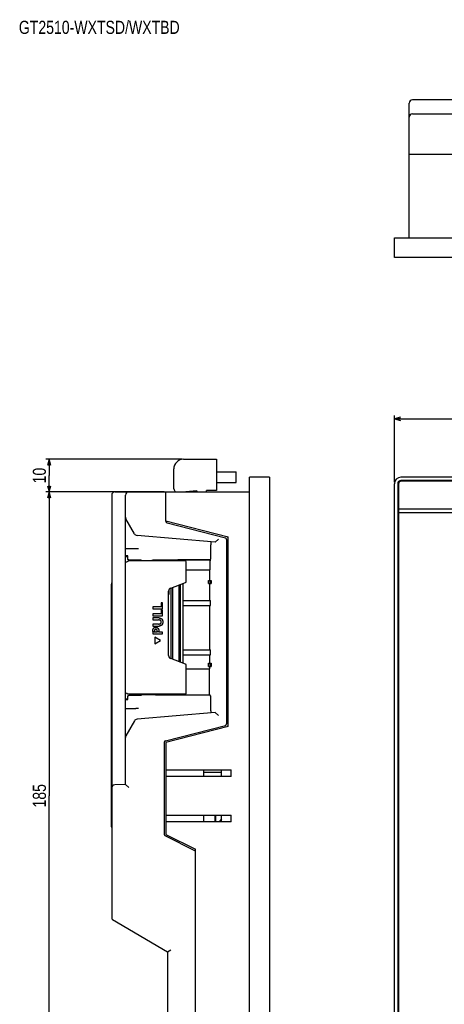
# Model space of a CAD drawing. Extents: x 27 to 793, y 51 to 503.
# Tile 7 of 30: x 27 to 156, y 203 to 503. Entities that reach past the tile are written whole.
import ezdxf
from ezdxf.enums import TextEntityAlignment as Align

# ---------------------------------------------------------------- set-up
doc = ezdxf.new("R2010")
doc.units = 0
doc.header["$LTSCALE"] = 46.255
doc.layers.get('0').update_dxf_attribs({"linetype": 'CONTINUOUS'})
for name, color, linetype in [('AXIS', 7, 'CONTINUOUS'), ('DIM', 7, 'CONTINUOUS'), ('NOTES', 7, 'CONTINUOUS')]:
    doc.layers.add(name, color=color, linetype=linetype)
doc.styles.get("Standard").update_dxf_attribs({"font": 'txt', "width": 0.8})
doc.dimstyles.get("Standard").update_dxf_attribs({"dimtxt": 2.5, "dimasz": 2.5, "dimexe": 1.25, "dimexo": 0.625, "dimtad": 1, "dimcen": 2.5, "dimazin": 3, "dimtfac": 1, "dimtmove": 0, "dimatfit": 3})

# ---------------------------------------------------------------- blocks, each defined once
blk = doc.blocks.new('_OPEN')
at = {"color": 0, "linetype": 'BYBLOCK'}
for p, q in [((0, 0), (-1, 0.26)), ((-1, -0.26), (0, 0)), ((-1, 0), (0, 0))]:
    blk.add_line(p, q, dxfattribs=at)
blk = doc.blocks.new('*D0')
at = {"layer": 'DIM', "color": 2, "linetype": 'CONTINUOUS'}
for p, q in [((71.03, 358.92), (34.99, 358.92)), ((35.99, 358.92), (35.99, 266.42)), ((35.99, 173.92), (35.99, 266.42)), ((80.03, 173.92), (34.99, 173.92))]:
    blk.add_line(p, q, dxfattribs=at)
at = {"layer": 'DIM', "color": 2, "linetype": 'CONTINUOUS', "xscale": 1.9, "yscale": 1.9, "zscale": 1.9}
for p, rotation in [((35.99, 358.92), 90), ((35.99, 173.92), 270)]:
    blk.add_blockref('_OPEN', p, dxfattribs=dict(at, rotation=rotation))
at = {"layer": 'DIM', "color": 2, "linetype": 'CONTINUOUS', "width": 0.8}
blk.add_text('185', height=4, rotation=90, dxfattribs=at).set_placement((34.99, 266.42), align=Align.CENTER)
blk = doc.blocks.new('*D3')
at = {"layer": 'DIM', "color": 2, "linetype": 'CONTINUOUS'}
for p, q in [((76.43, 368.92), (34.99, 368.92)), ((35.99, 368.92), (35.99, 363.92)), ((35.99, 358.92), (35.99, 363.92)), ((71.03, 358.92), (34.99, 358.92))]:
    blk.add_line(p, q, dxfattribs=at)
at = {"layer": 'DIM', "color": 2, "linetype": 'CONTINUOUS', "xscale": 1.9, "yscale": 1.9, "zscale": 1.9}
for p, rotation in [((35.99, 368.92), 90), ((35.99, 358.92), 270)]:
    blk.add_blockref('_OPEN', p, dxfattribs=dict(at, rotation=rotation))
at = {"layer": 'DIM', "color": 2, "linetype": 'CONTINUOUS', "width": 0.8}
blk.add_text('10', height=4, rotation=90, dxfattribs=at).set_placement((34.99, 363.92), align=Align.CENTER)
blk = doc.blocks.new('*D4')
at = {"layer": 'DIM', "color": 2, "linetype": 'CONTINUOUS'}
for p, q in [((141.11, 361.92), (141.11, 382.16)), ((141.11, 381.16), (267.11, 381.16)), ((393.11, 381.16), (267.11, 381.16)), ((393.11, 361.92), (393.11, 382.16))]:
    blk.add_line(p, q, dxfattribs=at)
at = {"layer": 'DIM', "color": 2, "linetype": 'CONTINUOUS', "xscale": 1.9, "yscale": 1.9, "zscale": 1.9, "rotation": 180}
blk.add_blockref('_OPEN', (141.11, 381.16), dxfattribs=at)
at = {"layer": 'DIM', "color": 2, "linetype": 'CONTINUOUS', "xscale": 1.9, "yscale": 1.9, "zscale": 1.9}
blk.add_blockref('_OPEN', (393.11, 381.16), dxfattribs=at)
at = {"layer": 'DIM', "color": 2, "linetype": 'CONTINUOUS', "width": 0.8}
blk.add_text('252', height=4, dxfattribs=at).set_placement((267.11, 382.16), align=Align.CENTER)

msp = doc.modelspace()

# ---------------------------------------------------------------- linework, layer by layer
at = {"color": 7, "linetype": 'CONTINUOUS'}
for p, q in [((145.61, 436.267), (145.61, 477.267)), ((387.61, 478.267), (146.61, 478.267)), ((146.61, 474.067), (252.11, 474.067)), ((145.61, 461.767), (176.11, 461.767)), ((141.11, 430.267), (141.11, 436.267)), ((141.11, 436.267), (393.11, 436.267)), ((393.11, 430.267), (141.11, 430.267)), ((76.928, 368.917), (86.928, 368.917)), ((86.928, 368.917), (86.928, 359.417)), ((73.928, 359.917), (73.928, 365.917)), ((86.928, 365.038), (92.928, 365.038)), ((92.928, 361.796), (92.928, 365.038)), ((97.028, 169.417), (97.028, 363.417)), ((103.028, 363.417), (97.028, 363.417)), ((103.028, 363.417), (103.028, 187.917)), ((391.11, 363.417), (143.11, 363.417)), ((86.928, 361.796), (92.928, 361.796)), ((141.11, 171.417), (141.11, 361.417)), ((142.11, 361.417), (142.11, 189.917)), ((142.36, 361.367), (142.36, 189.967)), ((391.11, 362.417), (143.11, 362.417)), ((391.06, 362.167), (143.16, 362.167)), ((55.028, 357.917), (55.028, 229.203)), ((56.028, 358.917), (97.028, 358.917)), ((59.228, 269.898), (59.228, 357.917)), ((71.528, 349.988), (71.528, 358.917)), ((80.928, 359.217), (77.55, 358.919)), ((80.928, 359.217), (80.928, 358.917)), ((83.928, 358.917), (83.928, 359.417)), ((86.928, 359.417), (83.928, 359.417)), ((61.957, 346.2), (59.359, 350.775)), ((391.86, 353.667), (142.36, 353.667)), ((142.36, 352.667), (391.86, 352.667)), ((71.528, 350.117), (90.528, 345.231)), ((71.904, 349.504), (89.653, 344.94)), ((86.493, 343.62), (62.74, 345.698)), ((90.528, 287.552), (90.528, 345.231)), ((86.494, 343.62), (87.494, 344.536)), ((90.028, 344.455), (90.028, 288.328)), ((59.268, 340.617), (59.228, 340.617)), ((59.228, 340.417), (59.268, 340.417)), ((59.228, 339.317), (59.934, 339.317)), ((59.268, 339.517), (59.268, 340.617)), ((59.934, 339.517), (59.268, 339.517)), ((59.391, 341.688), (62.381, 341.688)), ((59.934, 338.524), (59.934, 339.517)), ((62.505, 341.69), (62.657, 341.693)), ((62.657, 341.693), (62.893, 341.699)), ((62.893, 341.699), (63.217, 341.709)), ((85.107, 339.952), (85.107, 338.704)), ((77.428, 337.917), (60.171, 337.917)), ((60.283, 338.232), (64.028, 338.232)), ((61.228, 337.917), (61.228, 338.232)), ((61.228, 338.117), (63.936, 338.117)), ((63.936, 338.117), (63.936, 337.96)), ((67.128, 337.96), (63.936, 337.96)), ((64.028, 337.991), (64.028, 338.232)), ((67.128, 337.917), (67.128, 338.091)), ((75.385, 338.117), (67.582, 338.117)), ((75.038, 338.266), (75.178, 338.266)), ((84.983, 338.266), (75.178, 338.266)), ((84.924, 338.177), (77.06, 338.177)), ((84.883, 338.117), (77.072, 338.117)), ((77.728, 331.626), (77.728, 337.617)), ((84.924, 338.177), (84.883, 338.117)), ((84.883, 338.117), (84.883, 335.671)), ((84.924, 338.177), (84.924, 337.917)), ((84.924, 337.917), (84.983, 337.917)), ((85.097, 338.437), (84.983, 338.266)), ((84.983, 338.266), (84.983, 337.917)), ((77.728, 335.217), (84.866, 335.217)), ((84.814, 335.217), (84.814, 332.017)), ((84.883, 335.671), (84.883, 335.58)), ((54.978, 257.017), (54.978, 330.817)), ((72.981, 329.658), (77.532, 331.344)), ((73.528, 329.861), (73.528, 307.972)), ((75.528, 307.232), (75.528, 330.602)), ((75.828, 330.713), (75.828, 307.12)), ((76.828, 306.75), (76.828, 331.083)), ((84.513, 331.017), (84.513, 332.017)), ((84.513, 332.017), (85.32, 332.017)), ((84.513, 331.017), (85.32, 331.017)), ((84.814, 331.017), (84.814, 325.867)), ((85.036, 331.68), (85.035, 331.767)), ((85.037, 331.588), (85.036, 331.68)), ((85.037, 331.493), (85.037, 331.588)), ((85.037, 331.399), (85.037, 331.493)), ((85.335, 331.767), (85.336, 331.68)), ((85.336, 331.68), (85.337, 331.588)), ((85.337, 331.588), (85.337, 331.493)), ((85.337, 331.493), (85.337, 331.399)), ((72.328, 309.113), (72.328, 328.721)), ((72.328, 327.687), (72.428, 327.687)), ((72.428, 329.153), (72.428, 327.687)), ((73.128, 308.12), (73.128, 329.713)), ((67.526, 323.987), (67.526, 323.384)), ((70.056, 323.987), (67.526, 323.987)), ((70.056, 325.152), (70.056, 323.987)), ((70.528, 325.152), (70.056, 325.152)), ((70.528, 323.384), (70.528, 325.152)), ((76.828, 325.867), (85.103, 325.867)), ((76.828, 324.367), (85.103, 324.367)), ((84.814, 324.367), (84.814, 310.867)), ((85.103, 324.367), (85.103, 325.867)), ((67.526, 323.384), (70.528, 323.384)), ((67.526, 321.837), (67.526, 321.235)), ((70.056, 321.837), (67.526, 321.837)), ((67.526, 321.235), (70.528, 321.235)), ((70.056, 323.003), (70.056, 321.837)), ((70.528, 323.003), (70.056, 323.003)), ((70.528, 321.235), (70.528, 323.003)), ((67.526, 320.559), (67.526, 319.957)), ((69.444, 320.559), (67.526, 320.559)), ((67.526, 319.957), (69.26, 319.957)), ((67.526, 318.71), (67.526, 318.108)), ((69.26, 318.71), (67.526, 318.71)), ((67.526, 318.108), (69.444, 318.108)), ((69.26, 318.71), (69.273, 318.71)), ((67.526, 316.448), (67.526, 315.687)), ((67.526, 315.687), (70.528, 315.687)), ((67.999, 316.289), (67.999, 316.5)), ((68.915, 316.289), (67.999, 316.289)), ((68.915, 316.5), (68.915, 316.508)), ((68.915, 316.5), (68.915, 316.289)), ((69.389, 316.289), (69.389, 316.543)), ((70.528, 316.289), (69.389, 316.289)), ((70.528, 315.687), (70.528, 316.289)), ((68.161, 314.687), (68.161, 312.687)), ((69.893, 313.687), (68.161, 314.687)), ((68.161, 312.687), (69.893, 313.687)), ((76.828, 310.867), (85.103, 310.867)), ((76.828, 309.367), (85.103, 309.367)), ((84.814, 309.367), (84.814, 306.817)), ((85.103, 309.367), (85.103, 310.867)), ((77.532, 306.489), (72.981, 308.175)), ((77.728, 297.617), (77.728, 306.208)), ((84.513, 305.817), (84.513, 306.817)), ((84.513, 306.817), (85.32, 306.817)), ((84.513, 305.817), (85.32, 305.817)), ((84.814, 305.817), (84.814, 305.117)), ((85.036, 306.48), (85.035, 306.567)), ((85.037, 306.388), (85.036, 306.48)), ((85.037, 306.293), (85.037, 306.388)), ((85.037, 306.199), (85.037, 306.293)), ((85.335, 306.567), (85.336, 306.48)), ((85.336, 306.48), (85.337, 306.388)), ((85.337, 306.388), (85.337, 306.293)), ((85.337, 306.293), (85.337, 306.199)), ((77.728, 305.117), (84.821, 305.117)), ((84.821, 297.211), (84.821, 305.117)), ((77.428, 297.317), (60.171, 297.317)), ((64.028, 297.001), (60.283, 297.001)), ((61.228, 297.001), (61.228, 297.317)), ((61.228, 297.117), (63.936, 297.117)), ((63.936, 297.117), (63.936, 297.274)), ((63.936, 297.274), (67.128, 297.274)), ((64.028, 297.243), (64.028, 297.001)), ((67.128, 297.143), (67.128, 297.317)), ((68.328, 297.117), (68.328, 297.317)), ((68.328, 297.211), (84.821, 297.211)), ((84.821, 297.211), (85.097, 296.796)), ((59.228, 295.917), (59.934, 295.917)), ((59.268, 294.817), (59.228, 294.817)), ((59.228, 294.617), (59.268, 294.617)), ((59.268, 294.617), (59.268, 295.717)), ((59.268, 295.717), (59.934, 295.717)), ((59.934, 295.717), (59.934, 296.71)), ((85.106, 296.623), (85.107, 296.561)), ((85.107, 296.561), (85.107, 296.497)), ((85.107, 296.497), (85.107, 294.812)), ((59.391, 293.043), (62.381, 293.043)), ((62.461, 293.042), (62.381, 293.043)), ((62.553, 293.04), (62.461, 293.042)), ((62.713, 293.036), (62.553, 293.04)), ((62.956, 293.029), (62.713, 293.036)), ((86.493, 291.814), (62.74, 289.736)), ((63.217, 293.019), (62.956, 293.029)), ((87.494, 290.897), (86.494, 291.813)), ((61.957, 289.233), (59.359, 284.658)), ((71.404, 283.151), (89.653, 287.844)), ((90.528, 287.552), (71.528, 282.667)), ((71.028, 282.667), (71.028, 254.667)), ((71.528, 282.667), (71.528, 254.667)), ((71.528, 274.317), (91.428, 274.317)), ((82.928, 274.317), (82.928, 272.296)), ((82.928, 273.667), (88.428, 273.667)), ((88.428, 272.296), (88.428, 274.317)), ((91.428, 272.296), (91.428, 274.317)), ((59.228, 269.898), (55.976, 269.727)), ((60.228, 268.949), (59.228, 269.898)), ((91.428, 272.296), (71.528, 272.296)), ((71.528, 260.537), (91.428, 260.537)), ((91.428, 258.517), (71.528, 258.517)), ((82.928, 260.537), (82.928, 258.517)), ((86.428, 260.537), (86.428, 258.517)), ((86.678, 260.537), (86.678, 258.517)), ((88.428, 259.378), (87.701, 258.517)), ((88.029, 258.517), (88.428, 258.99)), ((88.428, 258.517), (88.428, 260.537)), ((91.428, 258.517), (91.428, 260.537)), ((80.528, 249.608), (71.305, 254.22)), ((71.528, 254.667), (80.528, 250.167)), ((80.528, 173.917), (80.528, 250.167)), ((55.275, 228.772), (72.028, 218.917)), ((72.028, 218.917), (73.028, 219.489)), ((72.028, 218.917), (72.028, 175.678))]:
    msp.add_line(p, q, dxfattribs=at)
for points in [[(85.247, 343.729), (85.239, 343.723), (85.231, 343.705), (85.223, 343.674), (85.216, 343.631), (85.208, 343.576), (85.201, 343.508), (85.193, 343.429), (85.186, 343.338), (85.179, 343.235), (85.172, 343.122), (85.166, 342.997), (85.16, 342.863), (85.154, 342.718), (85.148, 342.564), (85.143, 342.401), (85.137, 342.23), (85.133, 342.051), (85.128, 341.864), (85.124, 341.67), (85.121, 341.47), (85.118, 341.265), (85.115, 341.054), (85.112, 340.84), (85.11, 340.621), (85.109, 340.4), (85.108, 340.177), (85.107, 339.952)], [(86.494, 343.62), (86.494, 343.62), (86.493, 343.62)], [(62.381, 341.688), (62.419, 341.689), (62.505, 341.69)], [(59.758, 337.77), (59.712, 337.727), (59.665, 337.678), (59.618, 337.621), (59.574, 337.558), (59.534, 337.489), (59.501, 337.417)], [(59.758, 337.77), (59.813, 337.811), (59.875, 337.847), (59.943, 337.877), (60.016, 337.899), (60.093, 337.912), (60.171, 337.917)], [(60.283, 338.232), (60.241, 338.234), (60.201, 338.24), (60.163, 338.25), (60.127, 338.262), (60.093, 338.278), (60.063, 338.297), (60.035, 338.317), (60.011, 338.34), (59.991, 338.364), (59.973, 338.389), (59.959, 338.415), (59.948, 338.441), (59.941, 338.468), (59.936, 338.496), (59.934, 338.524)], [(64.028, 337.991), (64.024, 337.985), (64.013, 337.978), (63.995, 337.972), (63.969, 337.966), (63.936, 337.96)], [(67.128, 338.091), (67.13, 338.093), (67.137, 338.095), (67.147, 338.098), (67.162, 338.1), (67.181, 338.102), (67.203, 338.104), (67.229, 338.106), (67.259, 338.108), (67.291, 338.11), (67.327, 338.111), (67.365, 338.113), (67.405, 338.114), (67.448, 338.115), (67.491, 338.116), (67.536, 338.116), (67.582, 338.117)], [(74.328, 338.222), (74.331, 338.225), (74.34, 338.229), (74.354, 338.233), (74.374, 338.236), (74.4, 338.239), (74.431, 338.243), (74.467, 338.246), (74.508, 338.249), (74.553, 338.252), (74.603, 338.254), (74.656, 338.257), (74.714, 338.259), (74.774, 338.261), (74.837, 338.262), (74.902, 338.264), (74.97, 338.265), (75.038, 338.266)], [(75.396, 338.177), (75.108, 338.177), (75.038, 338.178), (74.97, 338.178), (74.902, 338.179), (74.837, 338.181), (74.774, 338.182), (74.714, 338.184), (74.656, 338.186), (74.603, 338.189), (74.553, 338.191), (74.508, 338.194), (74.467, 338.197), (74.431, 338.2), (74.4, 338.204), (74.374, 338.207), (74.354, 338.211), (74.34, 338.214), (74.331, 338.218), (74.328, 338.222)], [(85.107, 338.704), (85.106, 338.641), (85.106, 338.611), (85.105, 338.582), (85.105, 338.555), (85.104, 338.53), (85.103, 338.508), (85.102, 338.488), (85.101, 338.472), (85.1, 338.458), (85.099, 338.448), (85.098, 338.441), (85.097, 338.437)], [(84.883, 335.58), (84.882, 335.494), (84.881, 335.454), (84.88, 335.416), (84.879, 335.38), (84.878, 335.347), (84.876, 335.318), (84.875, 335.292), (84.874, 335.269), (84.872, 335.251), (84.871, 335.236), (84.869, 335.225), (84.868, 335.219), (84.866, 335.217)], [(85.035, 331.767), (85.034, 331.807), (85.033, 331.844), (85.032, 331.879), (85.031, 331.91), (85.029, 331.937), (85.028, 331.961), (85.026, 331.981), (85.025, 331.997), (85.023, 332.008), (85.021, 332.014), (85.02, 332.017)], [(85.02, 331.017), (85.021, 331.019), (85.023, 331.026), (85.025, 331.037), (85.026, 331.053), (85.028, 331.072), (85.029, 331.096), (85.031, 331.124), (85.032, 331.155), (85.033, 331.189), (85.034, 331.227), (85.035, 331.267), (85.036, 331.309), (85.037, 331.399)], [(85.32, 332.017), (85.321, 332.014), (85.323, 332.008), (85.325, 331.997), (85.326, 331.981), (85.328, 331.961), (85.329, 331.937), (85.33, 331.91), (85.332, 331.879), (85.333, 331.844), (85.334, 331.807), (85.335, 331.767)], [(85.337, 331.399), (85.336, 331.309), (85.335, 331.267), (85.334, 331.227), (85.333, 331.189), (85.332, 331.155), (85.33, 331.124), (85.329, 331.096), (85.328, 331.072), (85.326, 331.053), (85.325, 331.037), (85.323, 331.026), (85.321, 331.019), (85.32, 331.017)], [(69.26, 318.71), (69.407, 318.715), (69.537, 318.73), (69.652, 318.753), (69.751, 318.785), (69.834, 318.824), (69.903, 318.869), (69.961, 318.92), (70.009, 318.978), (70.047, 319.043), (70.077, 319.116), (70.096, 319.199), (70.106, 319.288), (70.106, 319.382), (70.096, 319.471), (70.076, 319.553), (70.046, 319.627), (70.007, 319.692), (69.959, 319.749), (69.901, 319.8), (69.832, 319.844), (69.749, 319.883), (69.65, 319.915), (69.536, 319.938), (69.406, 319.953), (69.26, 319.957)], [(69.405, 319.953), (69.392, 319.953), (69.378, 319.954), (69.365, 319.955), (69.352, 319.955), (69.339, 319.956), (69.326, 319.956), (69.312, 319.957), (69.299, 319.957), (69.286, 319.957), (69.273, 319.957), (69.26, 319.957)], [(69.273, 318.71), (69.286, 318.71), (69.299, 318.71), (69.313, 318.711), (69.326, 318.711), (69.339, 318.711), (69.352, 318.712), (69.366, 318.713), (69.379, 318.713), (69.392, 318.714), (69.405, 318.715)], [(69.405, 318.715), (69.439, 318.718), (69.473, 318.721), (69.507, 318.725), (69.541, 318.73), (69.575, 318.736), (69.608, 318.743), (69.633, 318.749), (69.657, 318.755), (69.681, 318.762), (69.705, 318.769), (69.729, 318.777), (69.753, 318.786), (69.774, 318.795), (69.795, 318.804), (69.816, 318.815), (69.836, 318.825), (69.856, 318.837), (69.875, 318.849), (69.893, 318.862), (69.911, 318.875), (69.927, 318.889), (69.944, 318.903), (69.959, 318.918), (69.974, 318.934), (69.988, 318.951), (70.002, 318.968), (70.014, 318.986), (70.026, 319.004), (70.037, 319.023), (70.047, 319.042), (70.056, 319.063), (70.065, 319.084), (70.073, 319.105), (70.08, 319.128), (70.086, 319.151), (70.092, 319.175), (70.097, 319.2), (70.1, 319.225), (70.103, 319.251), (70.105, 319.271), (70.106, 319.291), (70.107, 319.313), (70.107, 319.334), (70.107, 319.355), (70.106, 319.376), (70.105, 319.396), (70.103, 319.417), (70.1, 319.442), (70.097, 319.467), (70.092, 319.493), (70.086, 319.516), (70.08, 319.539), (70.073, 319.562), (70.065, 319.584), (70.056, 319.605), (70.047, 319.625), (70.037, 319.645), (70.026, 319.663), (70.014, 319.682), (70.002, 319.7), (69.988, 319.717), (69.974, 319.733), (69.959, 319.749), (69.944, 319.764), (69.927, 319.779), (69.911, 319.793), (69.893, 319.806), (69.875, 319.818), (69.856, 319.83), (69.836, 319.842), (69.816, 319.853), (69.795, 319.863), (69.774, 319.873), (69.753, 319.881), (69.729, 319.89), (69.705, 319.898), (69.681, 319.906), (69.657, 319.913), (69.633, 319.919), (69.608, 319.925), (69.575, 319.931), (69.541, 319.937), (69.507, 319.942), (69.473, 319.946), (69.439, 319.95), (69.405, 319.953)], [(69.444, 320.559), (69.488, 320.559), (69.532, 320.558), (69.576, 320.555), (69.62, 320.552), (69.663, 320.547), (69.707, 320.541), (69.75, 320.534), (69.793, 320.526), (69.836, 320.516), (69.878, 320.504), (69.92, 320.491), (69.961, 320.476), (69.996, 320.463), (70.029, 320.448), (70.062, 320.431), (70.095, 320.414), (70.126, 320.395), (70.157, 320.375), (70.191, 320.35), (70.224, 320.324), (70.256, 320.296), (70.285, 320.266), (70.314, 320.235), (70.337, 320.208), (70.358, 320.18), (70.379, 320.151), (70.398, 320.122), (70.416, 320.091), (70.433, 320.06), (70.453, 320.02), (70.471, 319.978), (70.487, 319.936), (70.502, 319.893), (70.516, 319.85), (70.526, 319.811), (70.536, 319.772), (70.544, 319.733), (70.552, 319.691), (70.558, 319.65), (70.564, 319.608), (70.569, 319.563), (70.573, 319.519), (70.576, 319.474), (70.579, 319.405), (70.58, 319.334), (70.579, 319.263), (70.576, 319.193), (70.573, 319.149), (70.569, 319.104), (70.564, 319.06), (70.558, 319.018), (70.552, 318.976), (70.544, 318.935), (70.536, 318.895), (70.526, 318.856), (70.516, 318.818), (70.502, 318.774), (70.487, 318.732), (70.471, 318.69), (70.453, 318.648), (70.433, 318.608), (70.416, 318.577), (70.398, 318.546), (70.379, 318.516), (70.358, 318.487), (70.337, 318.459), (70.314, 318.432), (70.285, 318.401), (70.256, 318.372), (70.224, 318.344), (70.191, 318.318), (70.157, 318.293), (70.126, 318.273), (70.095, 318.254), (70.062, 318.236), (70.029, 318.22), (69.996, 318.205), (69.961, 318.191), (69.92, 318.177), (69.878, 318.163), (69.836, 318.152), (69.793, 318.142), (69.75, 318.133), (69.707, 318.126), (69.663, 318.12), (69.62, 318.116), (69.576, 318.112), (69.532, 318.11), (69.488, 318.108), (69.444, 318.108)], [(69.444, 320.559), (69.622, 320.551), (69.779, 320.529), (69.915, 320.493), (70.035, 320.445), (70.14, 320.386), (70.231, 320.318), (70.312, 320.238), (70.383, 320.145), (70.444, 320.038), (70.496, 319.914), (70.536, 319.771), (70.564, 319.608), (70.578, 319.427), (70.578, 319.237), (70.564, 319.056), (70.535, 318.893), (70.494, 318.75), (70.442, 318.626), (70.38, 318.519), (70.309, 318.427), (70.228, 318.347), (70.136, 318.279), (70.032, 318.221), (69.912, 318.174), (69.776, 318.138), (69.621, 318.116), (69.444, 318.108)], [(67.526, 316.448), (67.527, 316.501), (67.528, 316.553), (67.53, 316.606), (67.533, 316.659), (67.537, 316.711), (67.543, 316.763), (67.55, 316.816), (67.558, 316.868), (67.567, 316.919), (67.576, 316.962), (67.586, 317.005), (67.597, 317.048), (67.61, 317.09), (67.624, 317.131), (67.636, 317.164), (67.649, 317.196), (67.663, 317.227), (67.678, 317.258), (67.694, 317.289), (67.711, 317.319), (67.728, 317.347), (67.746, 317.374), (67.766, 317.401), (67.787, 317.427), (67.808, 317.452), (67.831, 317.476), (67.855, 317.499), (67.88, 317.521), (67.906, 317.541), (67.933, 317.561), (67.96, 317.579), (67.989, 317.596), (68.02, 317.612), (68.051, 317.627), (68.083, 317.64), (68.118, 317.652), (68.153, 317.663), (68.188, 317.672), (68.227, 317.681), (68.266, 317.687), (68.305, 317.693), (68.336, 317.696), (68.368, 317.698), (68.401, 317.699), (68.434, 317.699), (68.466, 317.699), (68.498, 317.698), (68.529, 317.696), (68.56, 317.693), (68.599, 317.689), (68.638, 317.683), (68.676, 317.676), (68.712, 317.668), (68.747, 317.659), (68.782, 317.648), (68.815, 317.636), (68.847, 317.624), (68.879, 317.609), (68.908, 317.595), (68.937, 317.579), (68.965, 317.562), (68.992, 317.543), (69.018, 317.524), (69.044, 317.503), (69.068, 317.482), (69.091, 317.46), (69.113, 317.437), (69.135, 317.413), (69.155, 317.388), (69.174, 317.363), (69.193, 317.336), (69.211, 317.308), (69.227, 317.28), (69.243, 317.251), (69.258, 317.222), (69.271, 317.192), (69.287, 317.154), (69.302, 317.115), (69.315, 317.075), (69.327, 317.036), (69.338, 316.995), (69.349, 316.946), (69.359, 316.896), (69.368, 316.846), (69.374, 316.796), (69.38, 316.745), (69.384, 316.695), (69.386, 316.644), (69.388, 316.593), (69.389, 316.543)], [(67.526, 316.448), (67.533, 316.654), (67.553, 316.837), (67.584, 316.998), (67.626, 317.136), (67.676, 317.255), (67.734, 317.356), (67.798, 317.44), (67.869, 317.511), (67.947, 317.571), (68.034, 317.619), (68.131, 317.657), (68.24, 317.683), (68.358, 317.697), (68.482, 317.699), (68.605, 317.688), (68.722, 317.666), (68.83, 317.63), (68.929, 317.583), (69.017, 317.525), (69.095, 317.456), (69.164, 317.377), (69.225, 317.284), (69.278, 317.176), (69.323, 317.051), (69.358, 316.905), (69.38, 316.736), (69.389, 316.543)], [(68.915, 316.5), (68.911, 316.603), (68.899, 316.695), (68.879, 316.774), (68.853, 316.842), (68.821, 316.9), (68.784, 316.948), (68.742, 316.988), (68.694, 317.02), (68.639, 317.045), (68.577, 317.062), (68.507, 317.071), (68.434, 317.071), (68.363, 317.063), (68.297, 317.046), (68.239, 317.021), (68.188, 316.989), (68.142, 316.949), (68.103, 316.901), (68.069, 316.844), (68.04, 316.776), (68.019, 316.697), (68.004, 316.605), (67.999, 316.5)], [(68.004, 316.604), (68.004, 316.595), (68.003, 316.587), (68.002, 316.578), (68.002, 316.569), (68.001, 316.561), (68.001, 316.552), (68, 316.543), (68, 316.534), (68, 316.526), (68, 316.517), (68, 316.508), (67.999, 316.5)], [(68.911, 316.602), (68.909, 316.625), (68.906, 316.648), (68.903, 316.671), (68.899, 316.694), (68.894, 316.716), (68.89, 316.736), (68.885, 316.755), (68.879, 316.775), (68.873, 316.794), (68.866, 316.813), (68.86, 316.828), (68.853, 316.843), (68.846, 316.857), (68.839, 316.871), (68.831, 316.885), (68.822, 316.899), (68.814, 316.912), (68.805, 316.924), (68.795, 316.936), (68.785, 316.948), (68.774, 316.959), (68.763, 316.97), (68.751, 316.981), (68.739, 316.991), (68.726, 317), (68.713, 317.009), (68.699, 317.017), (68.685, 317.025), (68.67, 317.032), (68.655, 317.039), (68.639, 317.045), (68.622, 317.05), (68.605, 317.055), (68.588, 317.059), (68.569, 317.063), (68.55, 317.066), (68.531, 317.069), (68.516, 317.07), (68.501, 317.071), (68.485, 317.071), (68.469, 317.072), (68.453, 317.071), (68.437, 317.071), (68.421, 317.07), (68.406, 317.069), (68.387, 317.066), (68.368, 317.063), (68.348, 317.06), (68.331, 317.056), (68.313, 317.051), (68.296, 317.045), (68.28, 317.04), (68.264, 317.033), (68.248, 317.026), (68.234, 317.018), (68.22, 317.01), (68.206, 317.002), (68.193, 316.992), (68.18, 316.983), (68.167, 316.972), (68.155, 316.962), (68.144, 316.951), (68.133, 316.939), (68.123, 316.927), (68.113, 316.915), (68.103, 316.902), (68.094, 316.888), (68.086, 316.875), (68.078, 316.86), (68.07, 316.846), (68.063, 316.832), (68.056, 316.817), (68.048, 316.798), (68.041, 316.779), (68.035, 316.759), (68.029, 316.739), (68.024, 316.72), (68.019, 316.697), (68.014, 316.674), (68.01, 316.651), (68.007, 316.627), (68.004, 316.604)], [(68.915, 316.508), (68.915, 316.517), (68.915, 316.525), (68.915, 316.534), (68.915, 316.542), (68.914, 316.551), (68.914, 316.56), (68.913, 316.568), (68.913, 316.577), (68.912, 316.585), (68.912, 316.594), (68.911, 316.602)], [(85.035, 306.567), (85.034, 306.607), (85.033, 306.644), (85.032, 306.679), (85.031, 306.71), (85.029, 306.737), (85.028, 306.761), (85.026, 306.781), (85.025, 306.797), (85.023, 306.808), (85.021, 306.814), (85.02, 306.817)], [(85.02, 305.817), (85.021, 305.819), (85.023, 305.826), (85.025, 305.837), (85.026, 305.853), (85.028, 305.872), (85.029, 305.896), (85.031, 305.924), (85.032, 305.955), (85.033, 305.989), (85.034, 306.027), (85.035, 306.067), (85.036, 306.109), (85.037, 306.199)], [(85.32, 306.817), (85.321, 306.814), (85.323, 306.808), (85.325, 306.797), (85.326, 306.781), (85.328, 306.761), (85.329, 306.737), (85.33, 306.71), (85.332, 306.679), (85.333, 306.644), (85.334, 306.607), (85.335, 306.567)], [(85.337, 306.199), (85.336, 306.109), (85.335, 306.067), (85.334, 306.027), (85.333, 305.989), (85.332, 305.955), (85.33, 305.924), (85.329, 305.896), (85.328, 305.872), (85.326, 305.853), (85.325, 305.837), (85.323, 305.826), (85.321, 305.819), (85.32, 305.817)], [(59.501, 297.817), (59.534, 297.745), (59.573, 297.677), (59.618, 297.613), (59.665, 297.556), (59.712, 297.506), (59.758, 297.464)], [(60.171, 297.317), (60.093, 297.321), (60.016, 297.335), (59.943, 297.357), (59.875, 297.386), (59.813, 297.422), (59.758, 297.464)], [(59.934, 296.71), (59.936, 296.737), (59.941, 296.765), (59.948, 296.792), (59.959, 296.819), (59.973, 296.845), (59.991, 296.87), (60.011, 296.894), (60.035, 296.916), (60.063, 296.937), (60.093, 296.955), (60.127, 296.971), (60.163, 296.984), (60.201, 296.994), (60.241, 296.999), (60.283, 297.001)], [(63.936, 297.274), (63.969, 297.268), (63.995, 297.262), (64.013, 297.255), (64.024, 297.249), (64.028, 297.243)], [(68.328, 297.117), (67.582, 297.117), (67.536, 297.117), (67.491, 297.118), (67.448, 297.119), (67.405, 297.119), (67.365, 297.121), (67.327, 297.122), (67.291, 297.124), (67.259, 297.125), (67.229, 297.127), (67.203, 297.129), (67.181, 297.131), (67.162, 297.133), (67.147, 297.136), (67.137, 297.138), (67.13, 297.141), (67.128, 297.143)], [(85.097, 296.796), (85.098, 296.793), (85.099, 296.786), (85.1, 296.775), (85.101, 296.762), (85.102, 296.745), (85.103, 296.725), (85.104, 296.703), (85.105, 296.678), (85.105, 296.651), (85.106, 296.623)], [(85.107, 294.812), (85.108, 294.619), (85.109, 294.428), (85.11, 294.239), (85.112, 294.053), (85.114, 293.87), (85.116, 293.691), (85.119, 293.516), (85.122, 293.347), (85.126, 293.183), (85.13, 293.026), (85.134, 292.875), (85.138, 292.732), (85.143, 292.596), (85.148, 292.469), (85.153, 292.35), (85.159, 292.24), (85.165, 292.14), (85.171, 292.049), (85.177, 291.969), (85.183, 291.898), (85.189, 291.838), (85.196, 291.789), (85.202, 291.751), (85.209, 291.724), (85.215, 291.708), (85.222, 291.702)], [(86.493, 291.814), (86.494, 291.814), (86.494, 291.813)]]:
    msp.add_lwpolyline(points, dxfattribs=at)
for centre, radius, start, end in [((146.61, 477.267), 1, 90, 180), ((146.61, 473.067), 1, 90, 180), ((76.928, 365.917), 3, 90, 180), ((143.11, 361.417), 2, 90, 180), ((74.928, 359.917), 1, 180, 270), ((143.11, 361.417), 1, 90, 180), ((143.16, 361.367), 0.8, 90, 180), ((56.028, 357.917), 1, 90, 180), ((60.228, 357.917), 1, 90, 180), ((60.228, 351.269), 1, 180, 209.59716), ((72.028, 349.988), 0.5, 180, 255.57876), ((62.827, 346.694), 1, 209.59716, 265), ((89.528, 344.455), 0.5, 0, 75.57876), ((90.028, 344.843), 0.5, 0, 75.57876), ((76.178, 338.017), 0.8, 161.79789, 180), ((76.278, 338.017), 0.8, 0, 18.20211), ((77.428, 337.617), 0.3, 0, 90), ((57.878, 330.817), 2.9, 169.55183, 180), ((77.428, 331.626), 0.3, 290.32314, 360), ((73.328, 328.721), 1, 110.32314, 180), ((73.328, 309.113), 1, 180, 249.67686), ((77.428, 306.208), 0.3, 0, 69.67686), ((77.428, 297.617), 0.3, 270, 360), ((62.827, 288.739), 1, 95, 150.40284), ((89.528, 288.328), 0.5, 284.42124, 360), ((90.028, 287.94), 0.5, 284.42124, 360), ((60.228, 284.164), 1, 150.40284, 180), ((71.528, 282.667), 0.5, 104.42124, 180), ((56.028, 268.729), 1, 93, 180), ((55.478, 257.017), 0.5, 180, 205.59566), ((71.528, 254.667), 0.5, 180, 243.43495), ((55.528, 229.203), 0.5, 180, 239.53446)]:
    msp.add_arc(centre, radius, start, end, dxfattribs=at)
at = {"layer": 'AXIS', "color": 7, "linetype": 'CONTINUOUS'}
for p, q in [((75.378, 337.917), (75.378, 338.017)), ((77.078, 337.917), (77.078, 338.017))]:
    msp.add_line(p, q, dxfattribs=at)

# ---------------------------------------------------------------- texts
at = {"layer": 'NOTES', "color": 2, "linetype": 'CONTINUOUS', "width": 0.8}
msp.add_text('GT2510-WXTSD/WXTBD', height=4, dxfattribs=at).set_placement((26.746, 498.37))

# ---------------------------------------------------------------- dimensions: what is measured, and where the dimension line sits
at = {"layer": 'DIM', "color": 2, "linetype": 'CONTINUOUS'}
dim = msp.add_linear_dim(base=(393.11, 381.158), p1=(141.11, 361.417), p2=(393.11, 361.417), dimstyle='Standard', dxfattribs=at)
dim.commit()
dim.dimension.update_dxf_attribs({"geometry": '*D4', "text_midpoint": (267.11, 381.158), "dimtype": 128})
for base, p2, angle, picture, middle in [((35.987, 368.917), (76.928, 368.917), 90, '*D3', (35.987, 364.117)), ((35.987, 173.917), (80.528, 173.917), 270, '*D0', (35.987, 266.717))]:
    dim = msp.add_linear_dim(base=base, p1=(71.528, 358.917), p2=p2, angle=angle, dimstyle='Standard', dxfattribs=at)
    dim.commit()
    dim.dimension.update_dxf_attribs({"geometry": picture, "text_midpoint": middle, "dimtype": 128})

doc.saveas('drawing.dxf')
